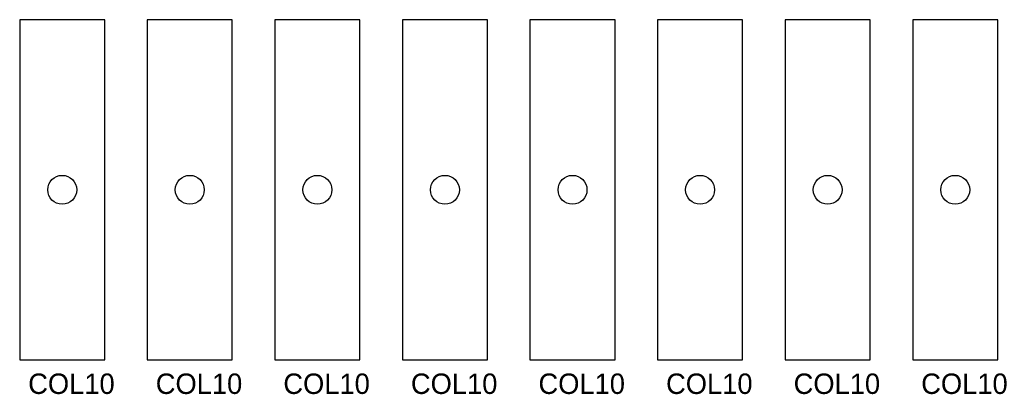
# Model space of a CAD drawing. Header units: millimetres. Extents: x 10 to 126, y 286 to 330.
import ezdxf

# ---------------------------------------------------------------- set-up
doc = ezdxf.new("R2010")
doc.units = ezdxf.units.MM
doc.layers.add('CUT', color=1, linetype='Continuous')
doc.layers.add('ENGRAVE', color=3, linetype='Continuous')

msp = doc.modelspace()

# ---------------------------------------------------------------- linework, layer by layer
at = {"layer": 'CUT'}
for points in [[(10, 290), (20, 290), (20, 330), (10, 330)], [(25, 290), (35, 290), (35, 330), (25, 330)], [(40, 290), (50, 290), (50, 330), (40, 330)], [(55, 290), (65, 290), (65, 330), (55, 330)], [(70, 290), (80, 290), (80, 330), (70, 330)], [(85, 290), (95, 290), (95, 330), (85, 330)], [(100, 290), (110, 290), (110, 330), (100, 330)], [(115, 290), (125, 290), (125, 330), (115, 330)]]:
    msp.add_lwpolyline(points, close=True, dxfattribs=at)
for centre in [(15, 310), (30, 310), (45, 310), (60, 310), (75, 310), (90, 310), (105, 310), (120, 310)]:
    msp.add_circle(centre, 1.7, dxfattribs=at)

# ---------------------------------------------------------------- texts
at = {"layer": 'ENGRAVE'}
for p in [(11, 286), (26, 286), (41, 286), (56, 286), (71, 286), (86, 286), (101, 286), (116, 286)]:
    msp.add_text('COL10', height=2.4, dxfattribs=at).set_placement(p)

doc.saveas('drawing.dxf')
